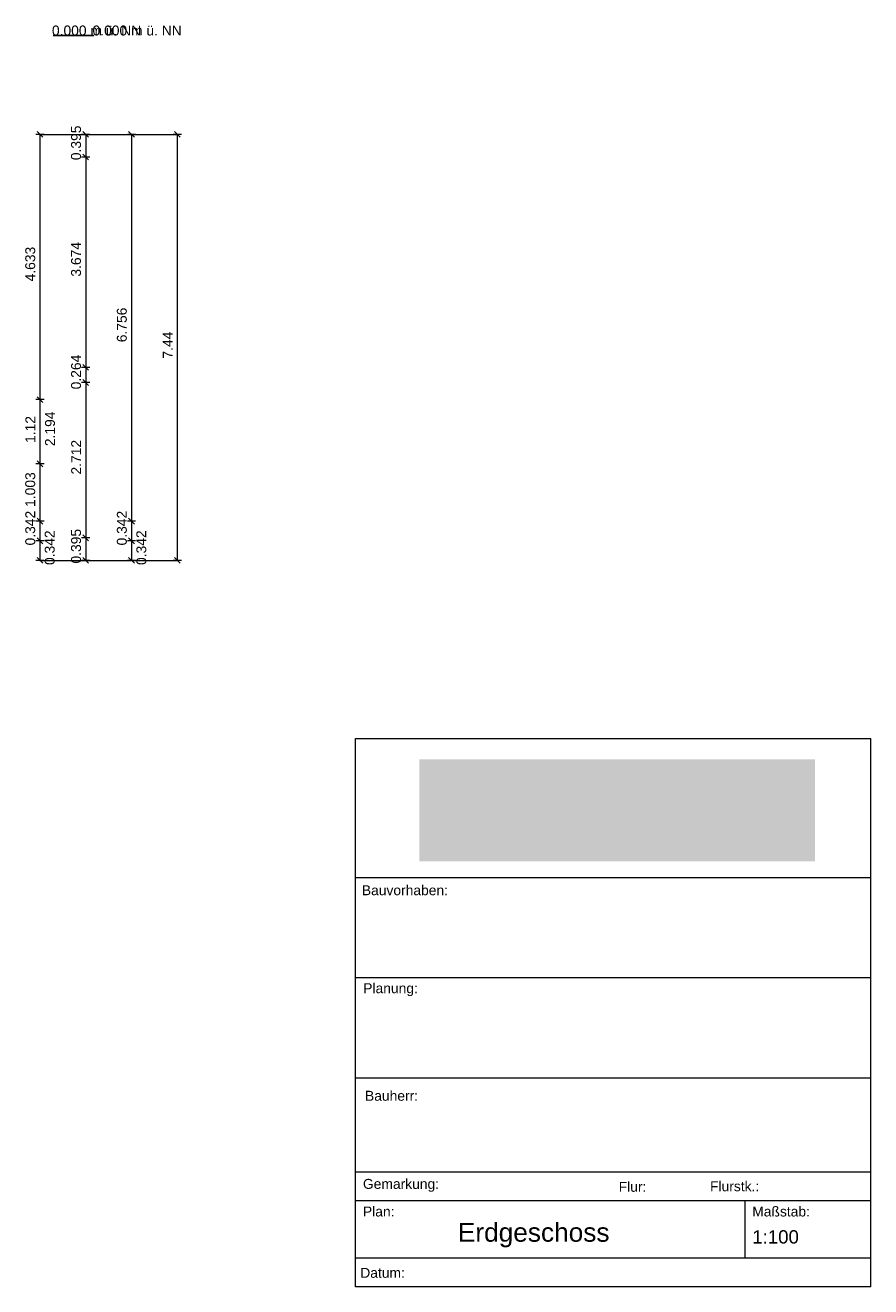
# Model space of a CAD drawing. Header units: millimetres. Extents: x 3534 to 41000, y -28700 to -5685.
# Tile 7 of 7: x 26231 to 41000, y -28700 to -6665. Entities that reach past the tile are written whole.
import ezdxf

# ---------------------------------------------------------------- set-up
doc = ezdxf.new("R2010")
doc.units = ezdxf.units.MM
doc.header["$MEASUREMENT"] = 0

msp = doc.modelspace()

# ---------------------------------------------------------------- hatches: boundary and pattern name
at = {"true_color": 0xeaeaea}
msp.add_hatch(color=254, dxfattribs=at).paths.add_polyline_path([(40026.5, -21268.93), (33113.5, -21268.93), (33113.5, -19489.08), (40026.5, -19489.08)])

# ---------------------------------------------------------------- linework, layer by layer
at = {"color": 18, "lineweight": 5, "true_color": 0x070707}
for points in [[(26560, -8572), (26416, -8572)], [(26539, -8623), (26437, -8521)], [(26488, -8572), (28888, -8572)], [(26488, -8572), (26488, -13205)], [(27360, -8572), (27216, -8572)], [(27339, -8623), (27237, -8521)], [(27288, -8572), (27288, -8967)], [(28160, -8572), (28016, -8572)], [(28139, -8623), (28037, -8521)], [(28088, -8572), (28088, -15328)], [(28960, -8572), (28816, -8572)], [(28939, -8623), (28837, -8521)], [(28888, -8572), (28888, -16012)], [(27360, -8967), (27216, -8967)], [(27360, -8967), (27216, -8967)], [(27339, -9018), (27237, -8916)], [(27339, -9018), (27237, -8916)], [(27288, -8967), (27288, -12641)], [(27360, -12641), (27216, -12641)], [(27360, -12641), (27216, -12641)], [(27339, -12692), (27237, -12590)], [(27339, -12692), (27237, -12590)], [(27288, -12641), (27288, -12905)], [(27360, -12905), (27216, -12905)], [(27360, -12905), (27216, -12905)], [(27339, -12956), (27237, -12854)], [(27339, -12956), (27237, -12854)], [(27288, -12905), (27288, -15617)], [(26560, -13205), (26416, -13205)], [(26560, -13205), (26416, -13205)], [(26539, -13256), (26437, -13154)], [(26539, -13256), (26437, -13154)], [(26488, -13205), (26488, -14325)], [(26539, -14376), (26437, -14274)], [(26539, -14376), (26437, -14274)], [(26560, -14325), (26416, -14325)], [(26560, -14325), (26416, -14325)], [(26488, -14325), (26488, -15328)], [(26560, -15328), (26416, -15328)], [(26560, -15328), (26416, -15328)], [(26539, -15379), (26437, -15277)], [(26539, -15379), (26437, -15277)], [(26488, -15328), (26488, -15670)], [(28160, -15328), (28016, -15328)], [(28160, -15328), (28016, -15328)], [(28139, -15379), (28037, -15277)], [(28139, -15379), (28037, -15277)], [(28088, -15328), (28088, -15670)], [(26539, -15721), (26437, -15619)], [(26539, -15721), (26437, -15619)], [(27360, -15617), (27216, -15617)], [(27360, -15617), (27216, -15617)], [(27339, -15668), (27237, -15566)], [(27339, -15668), (27237, -15566)], [(27288, -15617), (27288, -16012)], [(28139, -15721), (28037, -15619)], [(28139, -15721), (28037, -15619)], [(26560, -15670), (26416, -15670)], [(26560, -15670), (26416, -15670)], [(26488, -15670), (26488, -16012)], [(28160, -15670), (28016, -15670)], [(28160, -15670), (28016, -15670)], [(28088, -15670), (28088, -16012)], [(26560, -16012), (26416, -16012)], [(26539, -16063), (26437, -15961)], [(26488, -16012), (28888, -16012)], [(27360, -16012), (27216, -16012)], [(27339, -16063), (27237, -15961)], [(28160, -16012), (28016, -16012)], [(28139, -16063), (28037, -15961)], [(28960, -16012), (28816, -16012)], [(28939, -16063), (28837, -15961)], [(32000, -28700), (32000, -19125)], [(32000, -19125), (41000, -19125)], [(41000, -28700), (41000, -19125)], [(41000, -21558.26), (32000, -21558.26)], [(41000, -23306.76), (32000, -23306.76)], [(41000, -25056.76), (32000, -25056.76)], [(41000, -26700), (32000, -26700)], [(41000, -27200), (32000, -27200)], [(38800, -27200), (38800, -28200)], [(41000, -28200), (32000, -28200)], [(41000, -28700), (32000, -28700)]]:
    msp.add_lwpolyline(points, dxfattribs=at)
at = {"color": 9, "true_color": 0xbebebe}
msp.add_polyline3d([(26718, -6846, 0), (27427, -6846, 0)], dxfattribs=at)

# ---------------------------------------------------------------- texts
at = {"color": 9, "true_color": 0xbebebe, "char_height": 173, "attachment_point": 7}
for insert in [(26698, -6846), (27407, -6846)]:
    msp.add_mtext('{\\fArial|b0|i0;0.000 m ü. NN}', dxfattribs=dict(at, insert=insert))
at = {"color": 18, "true_color": 0x070707, "char_height": 173, "attachment_point": 7, "rotation": 90}
for s, insert in [('{\\fArial|b0|i0;0.395}', (27207.5, -9022)), ('{\\fArial|b0|i0;4.633}', (26407.5, -11140)), ('{\\fArial|b0|i0;3.674}', (27207.5, -11056)), ('{\\fArial|b0|i0;6.756}', (28007.5, -12202)), ('{\\fArial|b0|i0;7.44}', (28807.5, -12488)), ('{\\fArial|b0|i0;0.264}', (27207.5, -13025)), ('{\\fArial|b0|i0;2.194}', (26752.5, -14017)), ('{\\fArial|b0|i0;1.12}', (26407.5, -13961)), ('{\\fArial|b0|i0;2.712}', (27207.5, -14513)), ('{\\fArial|b0|i0;1.003}', (26407.5, -15078)), ('{\\fArial|b0|i0;0.342}', (26407.5, -15751)), ('{\\fArial|b0|i0;0.342}', (28007.5, -15751)), ('{\\fArial|b0|i0;0.342}', (26747.5, -16093)), ('{\\fArial|b0|i0;0.395}', (27207.5, -16067)), ('{\\fArial|b0|i0;0.342}', (28347.5, -16093))]:
    msp.add_mtext(s, dxfattribs=dict(at, insert=insert))
at = {"color": 6, "true_color": 0xff00ff, "char_height": 173, "attachment_point": 7}
for s, insert in [('{\\fArial|b0|i0;Bauvorhaben:}', (32110.9, -21863.22)), ('{\\fArial|b0|i0;Planung:}', (32135.21, -23624.26)), ('{\\fArial|b0|i0;Bauherr:}', (32166.04, -25453.08)), ('{\\fArial|b0|i0;Gemarkung:}', (32130, -27041.64)), ('{\\fArial|b0|i0;Flur:}', (36597.69, -27042.92)), ('{\\fArial|b0|i0;Flurstk.:}', (38192.87, -27033.64)), ('{\\fArial|b0|i0;Plan:}', (32130, -27474.32)), ('{\\fArial|b0|i0;Maßstab:}', (38930, -27474.32)), ('{\\fArial|b0|i0;Datum:}', (32083.12, -28545.2))]:
    msp.add_mtext(s, dxfattribs=dict(at, insert=insert))
at = {"color": 18, "true_color": 0x070707, "attachment_point": 1}
for s, insert, char_height in [('{\\fArial|b0|i0;Erdgeschoss}', (33788, -27585.33), 328), ('{\\fArial|b0|i0;1:100}', (38930, -27711.67), 233)]:
    msp.add_mtext(s, dxfattribs=dict(at, insert=insert, char_height=char_height))

doc.saveas('drawing.dxf')
